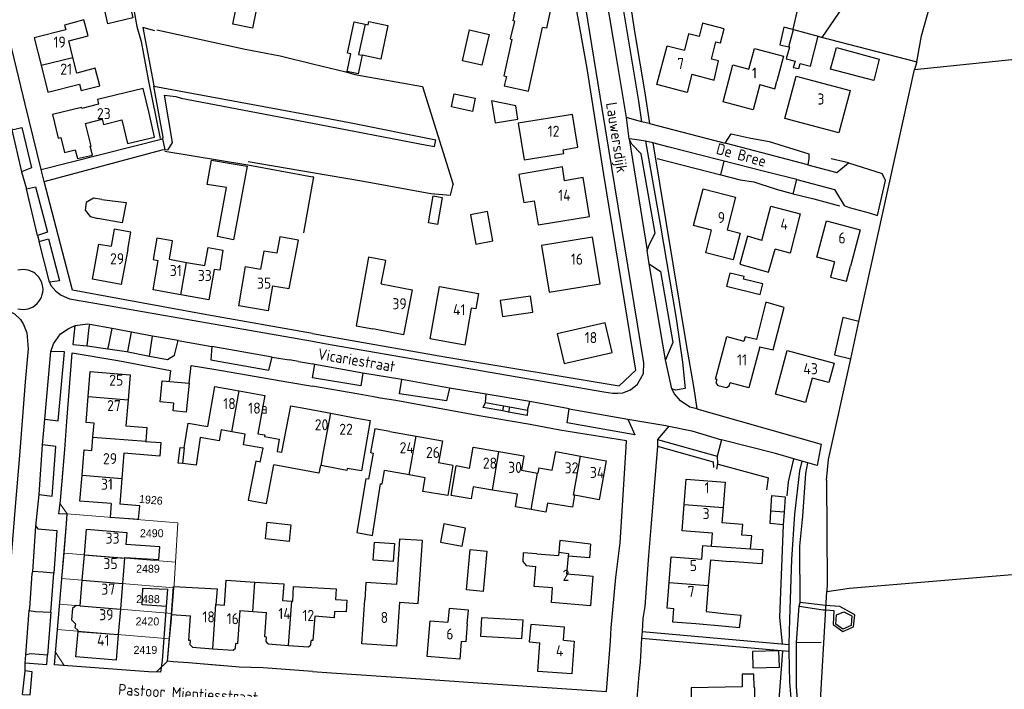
# Model space of a CAD drawing. Header units: metres. Extents: x 233829 to 239427, y 444283 to 448222.
# Tile 159 of 171: x 237934 to 238156, y 447325 to 447476. Entities that reach past the tile are written whole.
import ezdxf
from ezdxf.enums import TextEntityAlignment as Align

# ---------------------------------------------------------------- set-up
doc = ezdxf.new("R2010")
doc.units = ezdxf.units.M
doc.header["$MEASUREMENT"] = 0
for name, color, linetype in [('DAKRAND', 4, 'Continuous'), ('DAKRAND-BYG', 4, 'Continuous'), ('Goud-kadastrale grenzen', 13, 'Continuous'), ('HEG', 253, 'Continuous'), ('HEK', 253, 'Continuous'), ('HOOFDGEBOUW', 4, 'Continuous'), ('HOUTWAL', 253, 'Continuous'), ('HUISNUMMER', 253, 'Continuous'), ('KANTVERH', 253, 'Continuous'), ('MUUR', 253, 'Continuous'), ('RASTER', 253, 'Continuous'), ('SCHUTTING', 253, 'Continuous'), ('STRAATNAAM', 253, 'Continuous'), ('TUSSENMUUR', 253, 'Continuous'), ('WALBESCHERMING', 253, 'Continuous')]:
    doc.layers.add(name, color=color, linetype=linetype)
doc.layers.add('G01 kadestrale perceelsgrens', color=73, linetype='Continuous', lineweight=0)
doc.layers.add('Z01 perceelnummer', color=73, linetype='Continuous', lineweight=13)
doc.styles.get("Standard").update_dxf_attribs({"font": 'iso.shx'})
doc.styles.add('Styledgn001', font='dgn001.shx')

# ---------------------------------------------------------------- blocks, each defined once
blk = doc.blocks.new('A$C1532452F')
at = {"layer": 'G01 kadestrale perceelsgrens'}
for p, q in [((237944.919, 447391.312), (237945.549, 447399.22)), ((237944.548, 447364.462), (237942.931, 447366.74)), ((237944.548, 447364.462), (237944.541, 447364.381)), ((237944.548, 447364.462), (237969.595, 447362.454)), ((237969.009, 447353.519), (237969.595, 447362.454)), ((237943.828, 447355.611), (237943.332, 447349.844)), ((237943.828, 447355.611), (237969.009, 447353.519)), ((237968.722, 447348.517), (237969.009, 447353.519)), ((237943.332, 447349.844), (237942.837, 447344.077)), ((237943.332, 447349.844), (237968.663, 447347.741)), ((237968.663, 447347.741), (237968.722, 447348.517)), ((237968.227, 447341.969), (237968.663, 447347.741)), ((237942.837, 447344.077), (237942.342, 447338.311)), ((237942.837, 447344.077), (237968.227, 447341.969)), ((237942.342, 447338.311), (237941.905, 447333.225)), ((237942.342, 447338.311), (237967.685, 447336.206)), ((237967.188, 447331.157), (237967.685, 447336.206)), ((237941.905, 447333.225), (237943.848, 447330.21)), ((237964.762, 447328.736), (237967.188, 447331.157))]:
    blk.add_line(p, q, dxfattribs=at)
at = {"layer": 'G01 kadestrale perceelsgrens', "flags": 128}
for points in [[(237944.23, 447382.301), (237944.443, 447385.341), (237944.919, 447391.312)], [(237943.53, 447373.542), (237944, 447379.022), (237944.23, 447382.301)], [(237942.931, 447366.74), (237943.009, 447367.462), (237943.53, 447373.542)], [(237944.541, 447364.381), (237944.319, 447361.331), (237943.828, 447355.611)], [(237967.685, 447336.206), (237968.135, 447340.761), (237968.227, 447341.969)], [(237967.188, 447331.157), (237971.962, 447330.836), (237977.198, 447330.365)], [(237943.848, 447330.21), (237962.943, 447328.805), (237964.762, 447328.736)], [(237977.198, 447330.365), (237982.677, 447329.873), (237983.426, 447329.806), (237985.67, 447329.742)]]:
    blk.add_lwpolyline(points, dxfattribs=at)
at = {"layer": 'G01 kadestrale perceelsgrens', "style": 'Styledgn001'}
blk.add_text('1926', height=1.8, rotation=354.65489, dxfattribs=at).set_placement((237963.476, 447367.623), align=Align.MIDDLE_CENTER)
at = {"layer": 'Z01 perceelnummer', "linetype": 'Continuous', "lineweight": 13, "style": 'Styledgn001'}
for s, p in [('2490', (237963.669, 447360.081)), ('2489', (237962.802, 447352.061)), ('2488', (237962.802, 447345.196)), ('2420', (237962.684, 447340.165)), ('2419', (237962.224, 447333.732))]:
    blk.add_text(s, height=1.8, dxfattribs=at).set_placement(p, align=Align.MIDDLE_CENTER)

msp = doc.modelspace()

# ---------------------------------------------------------------- linework, layer by layer
at = {"layer": 'DAKRAND'}
for p, q in [((238110.35, 447481.41), (238108.64, 447473.92)), ((237950.36, 447381.81), (237950.64, 447384.95)), ((237950.09, 447378.77), (237950.36, 447381.81)), ((238055.95, 447358.42), (238055.7, 447355.81)), ((238062.86, 447357.63), (238055.95, 447358.42)), ((238055.7, 447355.81), (238055.63, 447355.05)), ((238089.96, 447354.08), (238094.44, 447353.72))]:
    msp.add_line(p, q, dxfattribs=at)
for points in [[(238114.35, 447472.34), (238114.36, 447472.38), (238115.24, 447472.07), (238119.83, 447478.79)], [(237944.88, 447471.34), (237949.27, 447472.48), (237948.28, 447476.04), (237943.97, 447474.88), (237944.27, 447473.8)], [(238045.67, 447475.73), (238044.68, 447471.75), (238045.06, 447471.64), (238043.28, 447463.43), (238043.87, 447463.23), (238043.36, 447461.14), (238048.85, 447459.92), (238052.03, 447474.36)], [(238085.81, 447463.79), (238090.81, 447462.44), (238091.77, 447466.77), (238090.23, 447467.17), (238091.2, 447471.1), (238092.26, 447470.84), (238093.06, 447474.05), (238088.15, 447475.28), (238087.45, 447472.3), (238085.05, 447472.9), (238084.11, 447469.18)], [(238108.64, 447473.92), (238108.63, 447473.89), (238106.59, 447474.37), (238105.69, 447470.44), (238107.73, 447469.93)], [(238107.73, 447469.93), (238107.84, 447469.91), (238107.13, 447467.28), (238109.14, 447466.74), (238108.68, 447465.32), (238109.95, 447465.04), (238110.29, 447466.19), (238112.6, 447465.62), (238114.35, 447472.34)], [(237947.33, 447461.54), (237947.7, 447460.09), (237951.92, 447461.14), (237950.87, 447465.11), (237946.71, 447464.01)], [(237956.91, 447453.47), (237958.2, 447448.1), (237964.3, 447449.56), (237963.06, 447454.97)], [(238057, 447439.72), (238056.52, 447442.83), (238046.64, 447441.11), (238047.2, 447438.1)], [(237958.22, 447424.21), (237958.96, 447428.1), (237955.17, 447428.74), (237954.47, 447424.91)], [(237967.64, 447421.96), (237968.34, 447426.15), (237964.81, 447426.71), (237964, 447421.89), (237965.12, 447421.68)], [(237991, 447415.98), (237994.73, 447415.34), (237996.84, 447426.31), (237992.64, 447427.07), (237991.92, 447423.32), (237988.99, 447423.8), (237988.24, 447419.76)], [(238101.62, 447426.21), (238098.34, 447427.16), (238096.66, 447420.84), (238103.13, 447419.04), (238104.58, 447424.23)], [(237975.69, 447420.54), (237976.4, 447424.61), (237979.76, 447424.02), (237979.03, 447419.48), (237977.81, 447419.66)], [(238015.55, 447416.42), (238016.62, 447421.72), (238012.66, 447422.48), (238009.86, 447406.94), (238013.62, 447406.25)], [(238118.06, 447421.37), (238117.14, 447417.95), (238120.74, 447416.99), (238121.65, 447420.41)], [(238101.14, 447402.22), (238104.18, 447401.49), (238106.64, 447411.08), (238102.51, 447412.25), (238100.4, 447403.85), (238097.82, 447404.47), (238097.56, 447403.49)], [(238091.39, 447394.83), (238091.18, 447394.09), (238091.62, 447393.49), (238093.63, 447393.03), (238094.23, 447393.4), (238094.43, 447394.03)], [(237992.01, 447378.54), (237993.06, 447378.36), (237995.13, 447388.83), (237998.52, 447388.23)], [(238009.59, 447386.19), (238013.07, 447385.57), (238011.09, 447374.19), (238007.85, 447374.74), (238007.74, 447374.22), (238001.95, 447375.35)], [(237957.84, 447384.37), (237962.54, 447383.96), (237962.29, 447380.85)], [(237971.03, 447379.41), (237971.9, 447384.97), (237976.31, 447384.21)], [(237979.35, 447383.42), (237978.88, 447380.92), (237974.64, 447381.73), (237973.74, 447375.44), (237970.71, 447375.81)], [(237988.19, 447376.15), (237988.86, 447379.3), (237984.39, 447380.02), (237984.78, 447382.45)], [(237987.67, 447382.55), (237989.21, 447382.29), (237989.15, 447381.91), (237992.44, 447381.3), (237992.01, 447378.54)], [(238017.52, 447383.04), (238014.13, 447383.65), (238013.14, 447378.33), (238013.76, 447378.2), (238012.7, 447372.3), (238012.06, 447372.4), (238010.03, 447360.25), (238013.57, 447359.56), (238015.39, 447371.28), (238015.78, 447371.22), (238016.29, 447374.24)], [(237962.29, 447380.85), (237962.28, 447380.79), (237965.69, 447380.61), (237965.49, 447377.5), (237957.38, 447378.19)], [(237970.71, 447375.81), (237969.66, 447375.93), (237970.06, 447379.46), (237971.03, 447379.41)], [(237988.19, 447376.15), (237987.16, 447376.34), (237985.5, 447367.59), (237989.64, 447366.81), (237991.28, 447375.57)], [(238001.95, 447375.35), (238001.8, 447375.38), (238001.45, 447373.65), (237991.28, 447375.57)], [(238031.72, 447375.41), (238030.61, 447368.61), (238024.98, 447369.52), (238025.48, 447372.61)], [(238036.35, 447370.56), (238035.9, 447367.86), (238031.34, 447368.58), (238032.46, 447375.28)], [(238049.42, 447365.42), (238045.92, 447366.02), (238046.34, 447368.89)], [(238059.23, 447368.65), (238058.77, 447365.97), (238053.13, 447366.88), (238052.79, 447364.86), (238049.42, 447365.42)], [(237954.48, 447366.8), (237954.25, 447363.71), (237960.66, 447363.25), (237960.95, 447366.25), (237956.46, 447366.64)], [(238099.05, 447356.58), (238099.33, 447359.52), (238097.06, 447359.67), (238097.27, 447362.02), (238092.58, 447362.46)], [(237957.54, 447354.61), (237965.25, 447354.12), (237965.48, 447357), (237957.78, 447357.51)], [(238019.65, 447344.51), (238023.9, 447344.21), (238024.88, 447358.41), (238019.7, 447358.74), (238018.98, 447348.49), (238012.05, 447348.97), (238011.84, 447345.03)], [(238050.71, 447355.44), (238047.61, 447355.68), (238047.55, 447353.73), (238048.31, 447352.77), (238050.48, 447352.58)], [(238099.05, 447356.58), (238101.81, 447356.38), (238101.59, 447353.18), (238094.44, 447353.72)], [(237980.11, 447343.84), (237980.48, 447349.46), (237987, 447349.04)], [(237987, 447349.04), (237993.5, 447348.63), (237993.22, 447344.9)], [(237968.6, 447348.04), (237978.42, 447347.49), (237978.18, 447343.98)], [(237995.56, 447344.72), (237995.7, 447348.08), (238005.38, 447347.55)], [(237947.48, 447343.67), (237946.57, 447343.78), (237945.77, 447343.08), (237945.51, 447340.49), (237946.4, 447339.64), (237946.25, 447338.76), (237947.02, 447338.12)], [(238005.18, 447345.09), (238007.76, 447344.98), (238007.64, 447342.32), (238004.98, 447342.44)], [(238035, 447339.63), (238035.29, 447342.72), (238030.89, 447343.06), (238030.61, 447339.98)], [(238086.69, 447339.64), (238081.51, 447339.97), (238081.7, 447343)], [(238093.68, 447341.89), (238096.83, 447341.61), (238096.49, 447338.72), (238093.37, 447339.05)], [(238056.76, 447335.89), (238057.01, 447338.87), (238049.41, 447339.46), (238049.01, 447335.56), (238051.38, 447335.34)]]:
    msp.add_lwpolyline(points, dxfattribs=at)
at = {"layer": 'DAKRAND-BYG'}
for p, q in [((238121.7, 447399.48), (238123.56, 447407.93)), ((238106.88, 447368.34), (238106.65, 447364.83)), ((237967.25, 447347.42), (237966.96, 447343.57))]:
    msp.add_line(p, q, dxfattribs=at)
for points in [[(237987.86, 447481.24), (237986.45, 447474.19), (237981.99, 447475.08), (237983.4, 447482.14), (237987.86, 447481.24)], [(237959.42, 447476.53), (237953.75, 447475.18), (237952.87, 447478.87), (237958.54, 447480.22), (237959.42, 447476.53)], [(238011.25, 447468.05), (238010.36, 447463.85), (238007.84, 447464.39), (238008.68, 447468.38), (238007.91, 447468.54), (238009.4, 447475.58), (238011.91, 447475.05)], [(238011.91, 447475.05), (238012.56, 447474.91), (238012.72, 447475.69), (238017.04, 447474.78)], [(238017.04, 447474.78), (238015.44, 447467.17), (238011.25, 447468.05)], [(238039.93, 447472.77), (238038.32, 447465.81), (238033.91, 447466.83), (238035.53, 447473.79), (238039.93, 447472.77)], [(238032.04, 447459.35), (238036.82, 447458.33), (238036.19, 447455.36), (238031.41, 447456.38), (238032.04, 447459.35)], [(238046.43, 447453.64), (238046, 447456.6), (238040.51, 447457.76), (238041.29, 447452.79), (238046.43, 447453.64)], [(237980.6, 447438.19), (237976.19, 447438.9), (237977.2, 447444.36), (237981.61, 447443.61)], [(237981.61, 447443.61), (237985.26, 447443.03), (237982.14, 447426.4), (237978.54, 447427.09), (237980.6, 447438.19)], [(237952.39, 447435.51), (237950.51, 447435.8), (237948.87, 447434.82), (237948.62, 447433.04), (237949.72, 447431.61), (237951.51, 447431.2)], [(237952.39, 447435.51), (237957.91, 447434.76), (237957, 447430.18), (237951.51, 447431.2)], [(238026.2, 447430.17), (238027.29, 447436.28), (238029.36, 447435.91), (238028.27, 447429.8), (238026.2, 447430.17)], [(238040.81, 447426.1), (238039.6, 447432.74), (238035.73, 447432.04), (238036.94, 447425.39), (238040.81, 447426.1)], [(238093.6, 447415.92), (238101.24, 447414.02), (238101.83, 447416.39), (238097.43, 447417.49), (238097.58, 447418.06), (238094.33, 447418.87), (238093.6, 447415.92)], [(238049.29, 447413.63), (238042.47, 447412.69), (238042.97, 447409.05), (238049.8, 447409.99), (238049.29, 447413.63)], [(238123.56, 447407.93), (238119.88, 447408.82), (238118.02, 447400.38), (238121.7, 447399.48)], [(237972.15, 447394.01), (237971.44, 447387.43), (237968.5, 447387.71), (237968.67, 447389.47), (237965.54, 447389.74), (237966.01, 447394.52), (237972.15, 447394.01)], [(238103.67, 447365.06), (238103.89, 447368.61), (238106.88, 447368.34)], [(238106.65, 447364.83), (238106.45, 447361.95), (238103.5, 447362.27), (238103.67, 447365.06)], [(237994.71, 447358.24), (237989.39, 447358.79), (237989.78, 447362.55), (237995.1, 447362), (237994.71, 447358.24)], [(238029.68, 447362.17), (238028.93, 447358.05), (238033.84, 447357.15), (238034.59, 447361.25), (238029.68, 447362.17)], [(238013.76, 447354.03), (238014.01, 447358.07), (238018.54, 447357.79), (238018.28, 447353.7), (238013.76, 447354.03)], [(238034.79, 447347.28), (238035.63, 447356.4), (238039.46, 447356.05), (238038.62, 447346.93), (238034.79, 447347.28)], [(237966.96, 447343.57), (237961.48, 447343.91), (237961.65, 447347.68), (237967.25, 447347.42)], [(238121.93, 447341.42), (238121.78, 447339.22), (238119.89, 447338.4), (238118.32, 447339.51), (238118.46, 447341.63), (238120.14, 447342.33), (238121.93, 447341.42)], [(238047.27, 447336.23), (238038.06, 447336.78), (238038.32, 447341.06), (238047.53, 447340.5), (238047.27, 447336.23)], [(238105.45, 447333.52), (238099.47, 447333.35), (238099.58, 447329.65)], [(238099.58, 447329.65), (238105.56, 447329.81), (238105.45, 447333.52)]]:
    msp.add_lwpolyline(points, dxfattribs=at)
at = {"layer": 'HEG'}
for p, q in [((237984.82, 447469.43), (237992.68, 447467.92)), ((238121.19, 447443.77), (238117.3, 447444.69)), ((237998.08, 447427.95), (238000, 447438.92)), ((238113.38, 447435.59), (238119.17, 447434.07)), ((238091.74, 447375.67), (238103.11, 447372.61)), ((238106.36, 447333.54), (238106.37, 447333.44))]:
    msp.add_line(p, q, dxfattribs=at)
for points in [[(238136.68, 447466.61), (238137.68, 447472.46), (238139.58, 447479.15), (238143.23, 447494.98), (238143.22, 447496.21)], [(237959.62, 447478.32), (237960.3, 447474.53), (237961.3, 447471.2), (237962.88, 447462.56), (237965.53, 447449.24)], [(238007.54, 447464.34), (238009.56, 447463.73), (238024.91, 447461.03)], [(237966.64, 447446.42), (237985.36, 447443.32), (238000, 447440.56)], [(238000, 447438.92), (238000.28, 447440.51), (238000, 447440.56)], [(238106.45, 447361.95), (238105.63, 447341.12), (238106.21, 447335.06)]]:
    msp.add_lwpolyline(points, dxfattribs=at)
at = {"layer": 'HEK'}
msp.add_line((238108.71, 447436.76), (238113.38, 447435.59), dxfattribs=at)
msp.add_lwpolyline([(238205.73, 447320.76), (238222.36, 447309.85), (238200.02, 447279.82), (238186.94, 447286.86), (238185.26, 447287.72), (238178.8, 447294.83), (238174.9, 447295.66), (238165, 447299.02), (238161.95, 447300.05), (238158.08, 447301.58), (238114.56, 447317.1), (238116.31, 447346.9), (238121.44, 447347.66), (238156.37, 447350.64), (238180.73, 447352.67), (238196.9, 447354.47), (238194.06, 447345.18), (238180.02, 447346.25)], dxfattribs=at)
at = {"layer": 'HOOFDGEBOUW'}
for p, q in [((237945.82, 447467.58), (237944.88, 447471.34)), ((237946.71, 447464.01), (237945.82, 447467.58)), ((238106.53, 447467.86), (238105.03, 447462.23)), ((238104.57, 447460.51), (238105.03, 447462.23)), ((237961.69, 447460.58), (237951.38, 447458.07)), ((237963.06, 447454.97), (237961.69, 447460.58)), ((238101.17, 447461.42), (238104.57, 447460.51)), ((237951.38, 447458.07), (237951.64, 447456.98)), ((237947.81, 447456.27), (237941.21, 447454.66)), ((237947.87, 447456.06), (237947.81, 447456.27)), ((237951.64, 447456.98), (237947.87, 447456.06)), ((237941.21, 447454.66), (237942.54, 447449.36)), ((237948.69, 447452.68), (237952.47, 447453.6)), ((237952.47, 447453.6), (237952.75, 447452.45)), ((237952.75, 447452.45), (237956.91, 447453.47)), ((237949.94, 447447.56), (237948.69, 447452.68)), ((237946.37, 447446.69), (237946.86, 447444.7)), ((237949.77, 447447.51), (237949.94, 447447.56)), ((237950.25, 447445.52), (237949.77, 447447.51)), ((237946.86, 447444.7), (237950.25, 447445.52)), ((238123.85, 447428.62), (238121.65, 447420.41)), ((237967.64, 447421.96), (237971.55, 447421.27)), ((237971.55, 447421.27), (237975.69, 447420.54)), ((237958.77, 447395.88), (237958.31, 447390.23)), ((237983.4, 447392.25), (237989.21, 447391.21)), ((237989.21, 447391.21), (237987.67, 447382.55)), ((237958.31, 447390.23), (237957.84, 447384.37)), ((237998.52, 447388.23), (238004.14, 447387.2)), ((238004.14, 447387.2), (238009.59, 447386.19)), ((237981.75, 447382.99), (237979.35, 447383.42)), ((237984.78, 447382.45), (237981.75, 447382.99)), ((238017.52, 447383.04), (238023.45, 447381.99)), ((238023.45, 447381.99), (238029.41, 447380.93)), ((238029.41, 447380.93), (238028.53, 447375.97)), ((238035.52, 447374.73), (238036.32, 447379.5)), ((238036.32, 447379.5), (238042.15, 447378.53)), ((237957.38, 447378.19), (237956.92, 447372.45)), ((238042.15, 447378.53), (238047.79, 447377.58)), ((238047.79, 447377.58), (238047.24, 447374.31)), ((238054.23, 447374.31), (238054.99, 447378.52)), ((238054.99, 447378.52), (238060.64, 447377.5)), ((238060.64, 447377.5), (238066.42, 447376.46)), ((238031.72, 447375.41), (238028.53, 447375.97)), ((238035.52, 447374.73), (238032.46, 447375.28)), ((238021.9, 447373.25), (238016.29, 447374.24)), ((238025.48, 447372.61), (238021.9, 447373.25)), ((238047.24, 447374.31), (238050.91, 447373.65)), ((238050.91, 447373.65), (238050.94, 447373.64)), ((238051.16, 447374.86), (238050.94, 447373.64)), ((238051.16, 447374.86), (238054.23, 447374.31)), ((237956.92, 447372.45), (237956.46, 447366.64)), ((238040.68, 447369.83), (238036.35, 447370.56)), ((238093.29, 447371.64), (238092.84, 447365.9)), ((238046.34, 447368.89), (238040.68, 447369.83)), ((238083.58, 447360.65), (238084.04, 447366.58)), ((238092.84, 447365.9), (238092.58, 447362.46)), ((238090.47, 447360.11), (238083.58, 447360.65)), ((238090.24, 447357.19), (238090.47, 447360.11)), ((238062.86, 447357.63), (238062.61, 447354.5)), ((238088, 447354.23), (238088.24, 447357.35)), ((238088.24, 447357.35), (238090.24, 447357.19)), ((237947.96, 447349.46), (237948.44, 447355.23)), ((238050.71, 447355.44), (238055.63, 447355.05)), ((237957.53, 447354.47), (237957.05, 447348.71)), ((237957.54, 447354.61), (237957.53, 447354.47)), ((238062.61, 447354.5), (238057.79, 447354.88)), ((238083.11, 447354.62), (238088, 447354.23)), ((238089.96, 447354.08), (238089.49, 447348.26)), ((237947.48, 447343.69), (237947.96, 447349.46)), ((237957.05, 447348.71), (237956.57, 447342.94)), ((238089.49, 447348.26), (238089.03, 447342.42)), ((237968.16, 447341.71), (237968.6, 447348.04)), ((238005.38, 447347.55), (238005.18, 447345.09)), ((237978.18, 447343.98), (237980.11, 447343.84)), ((237993.22, 447344.9), (237995.35, 447344.74)), ((237995.35, 447344.74), (237995.56, 447344.72)), ((237947.48, 447343.67), (237947.48, 447343.69)), ((237956.57, 447342.94), (237956.09, 447337.17)), ((237968.16, 447341.71), (237972.45, 447341.41)), ((237983.55, 447342.66), (237986.55, 447342.43)), ((237986.55, 447342.43), (237989.63, 447342.19)), ((238004.98, 447342.44), (238004.87, 447341.01)), ((238089.03, 447342.42), (238093.68, 447341.89)), ((238004.87, 447341.01), (238000.51, 447341.35)), ((238093.37, 447339.05), (238086.69, 447339.64)), ((237947, 447337.92), (237947.02, 447338.12)), ((237972.38, 447334.85), (237972.45, 447335.85)), ((237982.58, 447334.15), (237982.65, 447335.15)), ((237989.51, 447335.63), (237989.58, 447336.63)), ((237989.97, 447335.1), (237989.51, 447335.63)), ((237989.97, 447335.1), (237994.57, 447334.74)), ((237999.63, 447334.85), (237999.7, 447335.85)), ((238056.76, 447335.89), (238059.14, 447335.73)), ((237972.84, 447334.32), (237972.38, 447334.85)), ((237972.84, 447334.32), (237977.45, 447334)), ((237977.45, 447334), (237982.05, 447333.68)), ((237982.05, 447333.68), (237982.58, 447334.15)), ((237994.57, 447334.74), (237999.09, 447334.39)), ((237999.09, 447334.39), (237999.63, 447334.85))]:
    msp.add_line(p, q, dxfattribs=at)
for points in [[(238045.67, 447475.73), (238045.35, 447475.8), (238046.89, 447482.95), (238054.45, 447481.32), (238052.91, 447474.17), (238052.03, 447474.36)], [(237944.27, 447473.8), (237937.08, 447472.01), (237938.63, 447465.79)], [(238085.81, 447463.79), (238084.74, 447459.68), (238077.89, 447461.46), (238080.17, 447470.2), (238084.11, 447469.18)], [(238101.17, 447461.42), (238099.66, 447455.75), (238092.85, 447457.57), (238095.07, 447465.9), (238098.69, 447464.93), (238099.94, 447469.62), (238106.53, 447467.86)], [(237938.63, 447465.79), (237940.13, 447459.75), (237947.33, 447461.54)], [(238121.54, 447460.07), (238119, 447450.52), (238106.79, 447453.76), (238109.34, 447463.32), (238121.54, 447460.07)], [(238060.01, 447447.26), (238058.81, 447454.67), (238046.53, 447452.69), (238047.86, 447444.45), (238056.86, 447445.9), (238056.72, 447446.73), (238060.01, 447447.26)], [(237942.54, 447449.36), (237943.1, 447449.5), (237943.93, 447446.09), (237946.37, 447446.69)], [(238062.64, 447431.66), (238061.19, 447440.42), (238057, 447439.72)], [(238047.2, 447438.1), (238047.76, 447434.76), (238050.11, 447435.15), (238051, 447429.74), (238062.64, 447431.66)], [(238096.69, 447427.88), (238095.13, 447421.83), (238088.91, 447423.42), (238090.23, 447428.58), (238086.18, 447429.62), (238088.31, 447437.91), (238095.68, 447436.02), (238093.79, 447428.63), (238096.69, 447427.88)], [(238101.62, 447426.21), (238103.62, 447433.96), (238110.27, 447432.25), (238107.98, 447423.36), (238104.58, 447424.23)], [(238118.06, 447421.37), (238114, 447422.45), (238116.2, 447430.66), (238123.85, 447428.62)], [(238065.08, 447416.41), (238063.35, 447427), (238051.78, 447425.1), (238053.51, 447414.51), (238065.08, 447416.41)], [(237958.22, 447424.21), (237956.76, 447416.27), (237950.25, 447417.46), (237951.72, 447425.41), (237954.47, 447424.91)], [(237970.25, 447413.97), (237963.95, 447415.08), (237965.12, 447421.68)], [(237977.81, 447419.66), (237976.6, 447412.84), (237970.25, 447413.97)], [(237991, 447415.98), (237990, 447410.31), (237983.33, 447411.49), (237984.89, 447420.35), (237988.24, 447419.76)], [(238015.55, 447416.42), (238022.52, 447415.1), (238020.59, 447404.93), (238013.62, 447406.25)], [(238037.55, 447414.26), (238036.92, 447410.76), (238035.91, 447410.94), (238034.42, 447402.58), (238026.64, 447403.97), (238028.76, 447415.83), (238037.55, 447414.26)], [(238067.75, 447400.9), (238066.19, 447407.65), (238055.35, 447405.14), (238056.91, 447398.39), (238067.75, 447400.9)], [(238091.39, 447394.83), (238091.13, 447394.9), (238093.66, 447404.51), (238097.56, 447403.49)], [(238101.14, 447402.22), (238098.7, 447392.91), (238094.43, 447394.03)], [(238117.93, 447398.53), (238116.75, 447394.12), (238112.95, 447395.14), (238111.49, 447389.65), (238104.66, 447391.47), (238107.3, 447401.37), (238117.93, 447398.53)], [(237949.3, 447390.96), (237949.76, 447396.61), (237958.77, 447395.88)], [(237976.31, 447384.21), (237977.92, 447393.23), (237983.4, 447392.25)], [(237950.64, 447384.95), (237948.83, 447385.1), (237949.3, 447390.96)], [(237947.9, 447373.19), (237948.36, 447378.91), (237950.09, 447378.77)], [(238066.42, 447376.46), (238064.83, 447367.64), (238059.23, 447368.65)], [(237954.48, 447366.8), (237947.43, 447367.36), (237947.9, 447373.19)], [(238084.04, 447366.58), (238084.48, 447372.32), (238093.29, 447371.64)], [(237948.44, 447355.23), (237948.92, 447361), (237958.01, 447360.24), (237957.78, 447357.51)], [(238057.79, 447354.88), (238057.47, 447350.89), (238060.31, 447350.66)], [(238080.64, 447348.96), (238081.11, 447354.78), (238083.11, 447354.62)], [(238060.31, 447350.66), (238063.41, 447350.42), (238062.88, 447343.72), (238054.03, 447344.43), (238054.29, 447347.75), (238050.13, 447348.08), (238050.48, 447352.58)], [(238081.7, 447343), (238080.18, 447343.12), (238080.64, 447348.96)], [(238019.65, 447344.51), (238018.98, 447334.59), (238011.17, 447335.11), (238011.84, 447345.03)], [(237983.55, 447342.66), (237983.03, 447335.12), (237982.65, 447335.15)], [(237989.58, 447336.63), (237989.21, 447336.66), (237989.63, 447342.19)], [(237972.45, 447335.85), (237972.07, 447335.88), (237972.45, 447341.41)], [(238000.51, 447341.35), (238000.08, 447335.82), (237999.7, 447335.85)], [(238035, 447339.63), (238034.67, 447335.56), (238033.64, 447335.64), (238033.31, 447331.62), (238025.96, 447332.22), (238026.61, 447340.31), (238030.61, 447339.98)], [(237956.09, 447337.17), (237955.61, 447331.4), (237946.52, 447332.16), (237947, 447337.92)], [(238059.14, 447335.73), (238058.64, 447328.34), (238050.94, 447328.85), (238051.38, 447335.34)], [(238100.2, 447314.6), (238100.02, 447325.25), (238099.88, 447325.25), (238099.83, 447328.26), (238097.13, 447328.21), (238097.18, 447325.36), (238085.65, 447325.16), (238085.8, 447315.71), (238092.84, 447315.83), (238092.86, 447314.48), (238100.2, 447314.6)]]:
    msp.add_lwpolyline(points, dxfattribs=at)
at = {"layer": 'HOUTWAL'}
for p, q in [((237964.78, 447473.78), (237984.82, 447469.43)), ((238077.95, 447444.75), (238092.33, 447441.07))]:
    msp.add_line(p, q, dxfattribs=at)
for points in [[(238026.77, 447436.8), (238031.22, 447436.43), (238031.85, 447438.9)], [(238116.21, 447372.1), (238116.41, 447348.83), (238116.31, 447346.9)]]:
    msp.add_lwpolyline(points, dxfattribs=at)
at = {"layer": 'KANTVERH'}
for p, q in [((238000, 447452.69), (238025.83, 447447.74)), ((237966.1, 447449.18), (237966.63, 447446.72)), ((238092.33, 447441.07), (238093.12, 447444.13)), ((238111.98, 447443.31), (238118.54, 447441.57)), ((238118.54, 447441.57), (238121.19, 447443.77)), ((238121.19, 447443.77), (238128.83, 447441.33)), ((238121.32, 447433.64), (238125.9, 447432.43)), ((237937.85, 447427.38), (237938.24, 447425.98)), ((237958.28, 447401.12), (237959.06, 447405.5)), ((237969.6, 447403.64), (237977.22, 447402.3)), ((237990.87, 447399.89), (237977.22, 447402.3)), ((237990.87, 447399.89), (237994.76, 447399.25)), ((237972.15, 447394.01), (237972.58, 447397.94)), ((237996.81, 447398.88), (237994.76, 447399.25)), ((237996.81, 447398.88), (238000, 447398.32)), ((238039.13, 447389.61), (238039.26, 447391.5)), ((238039.13, 447389.61), (238043.26, 447388.85)), ((238043.01, 447387.71), (238043.26, 447388.85)), ((238043.26, 447388.85), (238044.56, 447388.61)), ((238044.56, 447388.61), (238044.34, 447387.47)), ((238048.63, 447387.86), (238049.14, 447389.81)), ((238044.34, 447387.47), (238043.01, 447387.71)), ((238072.92, 447382.34), (238057.56, 447385.05)), ((238102.74, 447369.92), (238103.11, 447372.61)), ((237940.82, 447342.23), (237941.55, 447351.1)), ((238074.52, 447337.87), (238074.43, 447336.37)), ((238074.52, 447337.87), (238107.7, 447334.93)), ((238074.43, 447336.37), (238107.67, 447333.43)), ((238107.7, 447334.93), (238107.67, 447333.43)), ((238109.46, 447335.38), (238114.99, 447335.51)), ((238107.67, 447333.43), (238107.67, 447333.39))]:
    msp.add_line(p, q, dxfattribs=at)
for points in [[(238071.64, 447449.17), (238070.99, 447453.99), (238068.11, 447471.13), (238066.29, 447482.4), (238065.61, 447489.74), (238065.3, 447499.98), (238065.3, 447499.99), (238065.3, 447500), (238065.27, 447500.92), (238065.34, 447512.66), (238065.25, 447518.09), (238065.33, 447542.57), (238065.32, 447544.76), (238065.32, 447557.11), (238065.35, 447564.93)], [(238000, 447405.21), (237976.14, 447409.41), (237956.38, 447413.06), (237945.72, 447414.97), (237939.33, 447439.56), (237938.68, 447442.28), (237935.03, 447457), (237931.65, 447471.1), (237927.22, 447490.11), (237925.42, 447496.53), (237924.58, 447500), (237921.35, 447513.27), (237924.13, 447513.97), (237969.6, 447503.88), (237987.97, 447500), (238000, 447497.46)], [(238068.3, 447512.5), (238069.93, 447512.09), (238070.07, 447500), (238070.07, 447499.72), (238070.23, 447492.27), (238070.58, 447489.47), (238071.27, 447483.34), (238072.89, 447473), (238075.04, 447460.01), (238076.2, 447452.61), (238074.42, 447453.04)], [(238065.3, 447499.98), (238066.56, 447500), (238068.37, 447500.03), (238068.37, 447500), (238068.34, 447498.4), (238068.51, 447491.85), (238068.72, 447490.02), (238069.29, 447485.49), (238070.01, 447479.85), (238072.67, 447464.03), (238073.75, 447457.72), (238074.42, 447453.04), (238070.99, 447453.99)], [(238000, 447405.21), (238029.94, 447399.93), (238069.33, 447393.35), (238073.15, 447396.93), (238065.85, 447441.14), (238062.14, 447465.04), (238059.46, 447479.78), (238059.21, 447481.3), (238058.94, 447481.85), (238055.82, 447485.27), (238042.54, 447488.16), (238019.32, 447493.38), (238000, 447497.46)], [(238000, 447403.45), (238002.75, 447402.97), (238065.89, 447392.02), (238067.83, 447391.74), (238069.03, 447391.71), (238070.15, 447391.82), (238071.87, 447392.5), (238073.5, 447393.75), (238074.82, 447396.14), (238074.94, 447398.61), (238065.5, 447456.01), (238061.82, 447478.76), (238060.9, 447482.59), (238060.51, 447483.94), (238059.7, 447485.09), (238058.65, 447486.19), (238055.44, 447487.8), (238039.88, 447491.21), (238039.39, 447491.32)], [(237927.9, 447467.69), (237931.76, 447452.34), (237932, 447451.21), (237934.21, 447441.73), (237935.35, 447437.92)], [(237938.68, 447442.28), (237966.1, 447449.18), (237966.22, 447449.55), (237964.13, 447461.1), (238000, 447454.42)], [(237939.33, 447439.56), (237966.03, 447446.69), (237967.37, 447446.75), (237967.66, 447447.24), (237968.35, 447448.33), (237966.51, 447459.04), (237969.11, 447458.74), (237970.32, 447458.37), (238000, 447452.69)], [(238000, 447454.42), (238008.38, 447452.86), (238027.86, 447448.98)], [(237932, 447451.21), (237934.28, 447451.77), (237936.44, 447442.64), (237934.21, 447441.73)], [(238076.2, 447452.61), (238087.18, 447449.78), (238093.34, 447448.2)], [(238025.83, 447447.74), (238027.57, 447447.44), (238027.86, 447448.98)], [(238092.33, 447441.07), (238096.74, 447439.95), (238099.8, 447439.46), (238104.64, 447437.85), (238108.71, 447436.76), (238109.5, 447439.96), (238103.11, 447441.59), (238080.66, 447447.3), (238076.94, 447448.25), (238075.28, 447448.66), (238072.92, 447449.05), (238071.64, 447449.17)], [(238071.64, 447449.17), (238075.66, 447423.96), (238076.17, 447425.37), (238077.51, 447427.9), (238074.3, 447445.76), (238072.23, 447447.96), (238071.64, 447449.17)], [(238075.28, 447448.66), (238078.63, 447429.93), (238082.24, 447408.57), (238083.64, 447398.72), (238084.3, 447392.77), (238082.05, 447392.44), (238081.25, 447392.69), (238079.8, 447399.27), (238076.12, 447420.95), (238075.66, 447423.96)], [(238093.34, 447448.2), (238094.67, 447450.31), (238098.76, 447449.43), (238103.24, 447448.57), (238112.21, 447445.79), (238112.22, 447444.77), (238111.98, 447443.31), (238097.1, 447447.23), (238093.34, 447448.2)], [(238076.94, 447448.25), (238084.53, 447402.72), (238086.24, 447392.76), (238086.91, 447388.16), (238085.31, 447388.6), (238083.24, 447389.96), (238081.87, 447391.54), (238081.25, 447392.69)], [(238109.5, 447439.96), (238118.06, 447437.77), (238120.25, 447434.1), (238121.32, 447433.64)], [(238125.9, 447432.43), (238127.72, 447431.88), (238129.6, 447439.79), (238128.83, 447441.33)], [(237935.35, 447437.92), (237937.4, 447438.35), (237940.08, 447428.13), (237937.85, 447427.38), (237935.35, 447437.92)], [(237938.24, 447425.98), (237940.32, 447426.56), (237942.77, 447417.09), (237940.52, 447416.78), (237938.24, 447425.98)], [(237939.08, 447415.16), (237939.04, 447415.74), (237938.92, 447416.32), (237938.73, 447416.88), (237938.47, 447417.41), (237938.14, 447417.9), (237937.76, 447418.34), (237937.32, 447418.73), (237936.83, 447419.05), (237936.3, 447419.32), (237935.74, 447419.51), (237935.16, 447419.62), (237934.58, 447419.66), (237933.99, 447419.62), (237933.41, 447419.51)], [(238076.12, 447420.95), (238078.68, 447419.23), (238081.45, 447403.17), (238079.8, 447399.27)], [(237933.41, 447410.81), (237933.99, 447410.7), (237934.58, 447410.66), (237935.16, 447410.7), (237935.74, 447410.81), (237936.3, 447411), (237936.83, 447411.26), (237937.32, 447411.59), (237937.76, 447411.98), (237938.14, 447412.42), (237938.47, 447412.91), (237938.73, 447413.44), (237938.92, 447413.99), (237939.04, 447414.57), (237939.08, 447415.16)], [(237940.52, 447416.78), (237940.83, 447416.04), (237941.96, 447414.75), (237943.21, 447413.89), (237945.05, 447413.06), (237950.79, 447412.04), (238000, 447403.45)], [(237916.34, 447412.99), (237926.2, 447411.34), (237931.14, 447410.4), (237932.64, 447409.61), (237933.96, 447408.36), (237934.67, 447407.25), (237935.45, 447405.33), (237935.72, 447401.77), (237935.01, 447394.3), (237933.73, 447377.67), (237932.78, 447366.12), (237931.17, 447346.51), (237931.05, 447342.54), (237930.7, 447336.93), (237922.41, 447337.47)], [(237937.47, 447361.66), (237938.18, 447368.87), (237938.96, 447380.04), (237939.49, 447385.82), (237940.83, 447401.16), (237941.46, 447402.85), (237943.04, 447405.11), (237944.74, 447406.29), (237945.7, 447406.69), (237946.27, 447406.92)], [(237946.27, 447406.92), (237945.82, 447402.72), (237949.03, 447402.41), (237949.51, 447406.53), (237949.66, 447407.22), (237949.18, 447407.32), (237946.27, 447406.92)], [(237949.03, 447402.41), (237953.72, 447401.76), (237953.95, 447402.6), (237954.68, 447406.3), (237949.66, 447407.22)], [(237953.72, 447401.76), (237957.97, 447401.17), (237963.16, 447400.07), (237963.5, 447402.54), (237963.82, 447404.63), (237954.68, 447406.3)], [(237963.16, 447400.07), (237967.23, 447399.31), (237968.84, 447400.33), (237969.6, 447403.64), (237963.82, 447404.63)], [(237977.22, 447402.3), (237976.99, 447399.22), (237990.11, 447396.95), (237990.87, 447399.89)], [(237939.49, 447385.82), (237942.49, 447385.49), (237943.9, 447401.08), (237940.83, 447401.16)], [(237966.96, 447343.57), (237966.01, 447331.35), (237965.62, 447328.7), (237962.94, 447328.8), (237941.66, 447330.37), (237944.32, 447361.33), (237944.54, 447364.38), (237942.69, 447364.49), (237943.01, 447367.46), (237944, 447379.02), (237944.44, 447385.34), (237945.68, 447400.87), (237956, 447399.13), (237967.89, 447396.84), (237967.61, 447394.38)], [(237972.58, 447397.94), (237977.72, 447397.17), (237994.69, 447394.23), (238000, 447393.31)], [(238057.56, 447385.05), (238058.02, 447388.22), (238049.14, 447389.81), (238039.26, 447391.5), (238030.96, 447392.84), (238020.22, 447394.8), (238011.39, 447396.28), (238000.53, 447398.23), (238000, 447398.32)], [(238011.39, 447396.28), (238010.92, 447393.41), (238000.02, 447395.21), (238000.53, 447398.23)], [(238000, 447328.87), (238004.32, 447328.57), (238022.33, 447327.37), (238037.41, 447326.27), (238066.5, 447324.32), (238067.36, 447335.68), (238067.55, 447338.7), (238068.56, 447350.05), (238069.6, 447357.94), (238070.93, 447379.5), (238071.02, 447380.98), (238055.93, 447383.36), (238049.24, 447384.66), (238037.66, 447386.63), (238018.85, 447390.06), (238015.3, 447390.63), (238013.79, 447390.92), (238010.52, 447391.48), (238000, 447393.31)], [(238030.96, 447392.84), (238030.32, 447390.01), (238019.65, 447391.54), (238020.22, 447394.8)], [(238043.01, 447387.71), (238038.61, 447388.51), (238039.13, 447389.61)], [(238044.56, 447388.61), (238048.63, 447387.86), (238048.57, 447386.7), (238044.34, 447387.47)], [(238058.02, 447388.22), (238071.27, 447385.86), (238072.92, 447382.34)], [(238086.91, 447388.16), (238096.74, 447385.41), (238115.02, 447380.24), (238114.13, 447375.38), (238112.01, 447375.98), (238110.62, 447376.37), (238108.85, 447376.87), (238104.67, 447378.06), (238092.51, 447381.21)], [(238071.27, 447385.86), (238079.92, 447384.44), (238080.61, 447384.3), (238078.04, 447381.25), (238077.98, 447379.72), (238076.47, 447361.4), (238075.97, 447355.02), (238075.16, 447343.53), (238074.71, 447340.82), (238074.52, 447337.87)], [(238080.61, 447384.3), (238085.75, 447383.19), (238092.51, 447381.21), (238091.51, 447377.52)], [(237938.18, 447368.87), (237941.18, 447368.42), (237942, 447379.65), (237938.96, 447380.04)], [(238077.98, 447379.72), (238090.63, 447376.21), (238090.64, 447374.94)], [(238078.04, 447381.25), (238091.51, 447377.52), (238091.6, 447375.85), (238091.35, 447374.53)], [(238107.3, 447368.51), (238107.65, 447371.72), (238108.85, 447376.87)], [(238110.62, 447376.37), (238110.09, 447374.19), (238109.02, 447364.4), (238108.3, 447354.17), (238107.85, 447340.68), (238107.7, 447334.93)], [(238121.98, 447310.17), (238114.99, 447313.24), (238112.68, 447314.73), (238111.44, 447316.11), (238110.9, 447317.21), (238110.67, 447318.04), (238110.03, 447320.27), (238109.63, 447322.27), (238109.42, 447325.52), (238109.46, 447335.38), (238110.04, 447343.59), (238110.29, 447344.44), (238110.17, 447357.15), (238110.88, 447363.95), (238111.54, 447373.61), (238112.01, 447375.98)], [(237936.74, 447351.47), (237937.47, 447361.66), (237937.9, 447361.08), (237942.21, 447360.69), (237941.55, 447351.1), (237939.14, 447351.31), (237936.74, 447351.47)], [(237934.43, 447323.65), (237935.01, 447328.93), (237935.01, 447329.01), (237935.06, 447330.8), (237935.17, 447332.65), (237935.97, 447342.62), (237936.1, 447343.17), (237936.64, 447350.99), (237936.74, 447351.47)], [(238110.04, 447343.59), (238115.44, 447342.81), (238116.04, 447342.79), (238117.9, 447342.63), (238117.7, 447339.43), (238119.95, 447337.85), (238122.32, 447338.91), (238122.62, 447341.62), (238119.27, 447343.5), (238118.11, 447343.6), (238116.02, 447343.78), (238110.29, 447344.44)], [(237935.97, 447342.62), (237937.39, 447342.39), (237940.82, 447342.23), (237940.09, 447332.52)], [(238000, 447328.87), (237988.82, 447329.65), (237983.43, 447329.81), (237982.68, 447329.87), (237971.96, 447330.84), (237968.49, 447331.03), (237967.19, 447331.16), (237968.16, 447341.71)], [(238074.43, 447336.37), (238074.09, 447330.94), (238073.77, 447328.15), (238072.89, 447317.34)], [(237935.06, 447330.8), (237939.95, 447330.45), (237940.09, 447332.52), (237936.33, 447332.86), (237935.17, 447332.65)], [(238107.67, 447333.39), (238107.84, 447326.47), (238108.34, 447321.04), (238109.5, 447317.04), (238110.3, 447315.4), (238111.15, 447314.3), (238112.63, 447313.1), (238113.08, 447312.9), (238114.62, 447311.91), (238117.62, 447310.35), (238121.42, 447308.67)], [(237934.43, 447323.65), (237936.2, 447323.56), (237936.61, 447328.8), (237935.01, 447329.01)]]:
    msp.add_lwpolyline(points, dxfattribs=at)
at = {"layer": 'MUUR'}
msp.add_line((238114.52, 447472.29), (238136.68, 447466.61), dxfattribs=at)
at = {"layer": 'RASTER'}
for p in [(238136.68, 447466.61), (238123.56, 447407.93)]:
    msp.add_line(p, (238136.11, 447464.84), dxfattribs=at)
for points in [[(238136.11, 447464.84), (238221.83, 447473.64), (238216.97, 447529.67)], [(238116.21, 447372.1), (238116.68, 447376.74), (238121.7, 447399.48)], [(238103.57, 447295.07), (238104.52, 447309.53), (238106.37, 447333.44)]]:
    msp.add_lwpolyline(points, dxfattribs=at)
at = {"layer": 'SCHUTTING'}
for p, q in [((237992.68, 447467.92), (238000, 447466.15)), ((238000, 447466.15), (238007.54, 447464.34)), ((238024.91, 447461.03), (238031.85, 447438.9)), ((237985.48, 447444.06), (238000, 447441.59))]:
    msp.add_line(p, q, dxfattribs=at)
for points in [[(237964.35, 447473.59), (237961.67, 447474.32), (237964.03, 447461.64), (237964.13, 447461.1)], [(238000, 447441.59), (238011.52, 447439.63), (238026.77, 447436.8)]]:
    msp.add_lwpolyline(points, dxfattribs=at)
at = {"layer": 'TUSSENMUUR'}
for p, q in [((238011.91, 447475.05), (238010.42, 447468.23)), ((238107.73, 447469.93), (238108.78, 447473.88)), ((238108.64, 447473.92), (238108.78, 447473.88)), ((238108.78, 447473.88), (238114.35, 447472.34)), ((237938.63, 447465.79), (237945.82, 447467.58)), ((238010.42, 447468.23), (238011.25, 447468.05)), ((237970.25, 447413.97), (237971.55, 447421.27)), ((237949.3, 447390.96), (237958.31, 447390.23)), ((237981.75, 447382.99), (237983.4, 447392.25)), ((238002.52, 447378.45), (238004.14, 447387.2)), ((237950.36, 447381.81), (237962.29, 447380.85)), ((238021.9, 447373.25), (238023.45, 447381.99)), ((237970.71, 447375.81), (237971.07, 447379.4)), ((237971.07, 447379.4), (237971.03, 447379.41)), ((238001.95, 447375.35), (238002.52, 447378.45)), ((238040.68, 447369.83), (238042.15, 447378.53)), ((237947.9, 447373.19), (237956.92, 447372.45)), ((238049.42, 447365.42), (238050.91, 447373.65)), ((238084.04, 447366.58), (238092.84, 447365.9)), ((238106.65, 447364.83), (238103.67, 447365.06)), ((237948.44, 447355.23), (237957.53, 447354.47)), ((237947.96, 447349.46), (237957.05, 447348.71)), ((237986.55, 447342.43), (237987, 447349.04)), ((238080.64, 447348.96), (238089.49, 447348.26)), ((237994.57, 447334.74), (237995.35, 447344.74)), ((237947.48, 447343.69), (237956.57, 447342.94)), ((237947, 447337.92), (237956.09, 447337.17))]:
    msp.add_line(p, q, dxfattribs=at)
for points in [[(238059.23, 447368.65), (238059.04, 447368.68), (238060.64, 447377.5)], [(238094.68, 447356.78), (238090.24, 447357.12), (238090.24, 447357.19)], [(238055.7, 447355.81), (238057.88, 447355.52), (238057.79, 447354.88)], [(238094.68, 447356.78), (238094.69, 447356.89), (238099.05, 447356.58)], [(237977.45, 447334), (237978.16, 447343.98), (237978.18, 447343.98)]]:
    msp.add_lwpolyline(points, dxfattribs=at)
at = {"layer": 'WALBESCHERMING'}
msp.add_lwpolyline([(238128.1, 447467.21), (238126.9, 447462.36), (238117.15, 447464.92), (238118.46, 447469.79), (238128.1, 447467.21)], dxfattribs=at)

# ---------------------------------------------------------------- block references
at = {"layer": 'Goud-kadastrale grenzen', "linetype": 'Continuous'}
msp.add_blockref('A$C1532452F', (0, 0), dxfattribs=at)

# ---------------------------------------------------------------- texts
at = {"layer": 'HUISNUMMER'}
for s, p in [('19', (237941.45, 447469.79)), ('21', (237942.98, 447463.67)), ('7', (238082.45, 447464.94)), ('1', (238099.37, 447462.8)), ('3', (238114.17, 447456.92)), ('23', (237951.27, 447453.62)), ('12', (238053.19, 447449.64)), ('14', (238055.56, 447435.19)), ('9', (238091.63, 447430.14)), ('4', (238105.8, 447428.66)), ('6', (238118.92, 447425.54)), ('29', (237954.24, 447420.84)), ('16', (238058.43, 447420.76)), ('31', (237967.75, 447418.18)), ('33', (237974.08, 447417.06)), ('35', (237987.45, 447415.33)), ('39', (238018.07, 447410.68)), ('41', (238031.78, 447409.33)), ('18', (238061.55, 447403.02)), ('11', (238096, 447398)), ('43', (238111, 447396)), ('25', (237954.04, 447393.42)), ('18', (237979.83, 447388.11)), ('27', (237953.57, 447387.66)), ('18a', (237985.48, 447387.1)), ('20', (238000.52, 447383.34)), ('22', (238006.06, 447382.32)), ('24', (238019.71, 447378.15)), ('26', (238025.66, 447377.09)), ('29', (237952.64, 447375.68)), ('28', (238038.51, 447374.67)), ('30', (238044.24, 447373.71)), ('32', (238057.02, 447373.6)), ('34', (238062.73, 447372.57)), ('31', (237952.18, 447369.91)), ('1', (238088.66, 447369.11)), ('3', (238088.21, 447363.27)), ('33', (237953.22, 447357.73)), ('35', (237952.74, 447351.97)), ('5', (238085.3, 447351.52)), ('2', (238056.55, 447349.33)), ('37', (237952.26, 447346.2)), ('7', (238084.84, 447345.69)), ('39', (237951.78, 447340.43)), ('18', (237975.11, 447339.93)), ('16', (237980.6, 447339.53)), ('14', (237992.28, 447340.7)), ('12', (237997.73, 447340.26)), ('8', (238015.41, 447339.81)), ('41', (237951.3, 447334.66)), ('6', (238030.25, 447336.07)), ('4', (238055.04, 447332.29))]:
    msp.add_text(s, height=2.5, dxfattribs=at).set_placement(p)
at = {"layer": 'STRAATNAAM'}
for s, rotation, p in [('Lauwersdijk', 278.9726, (238066.34, 447457.23)), ('De Bree', 344.8102, (238091.09, 447445.84)), ('Vicariestraat', 350.3774, (238001.05, 447399.42)), ('Pastoor Mientjesstraat', 356.6167, (237956.02, 447323.58))]:
    msp.add_text(s, height=2.5, rotation=rotation, dxfattribs=at).set_placement(p)

doc.saveas('drawing.dxf')
